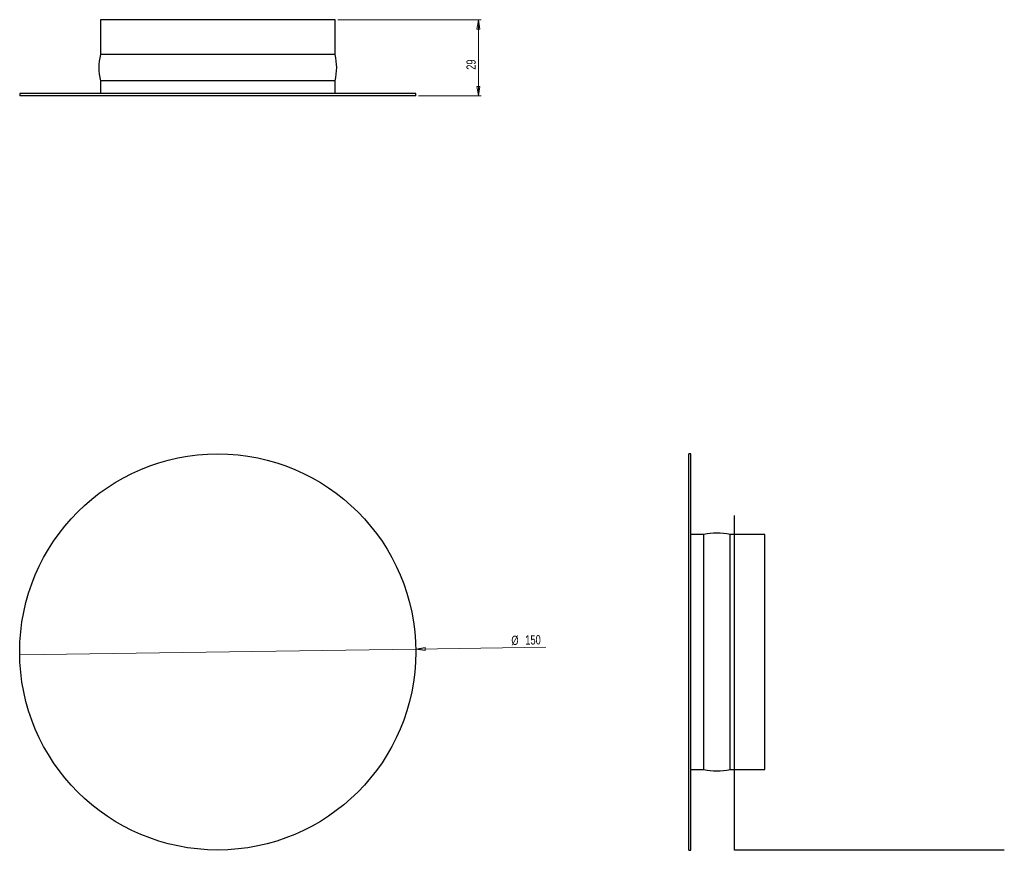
# Model space of a CAD drawing. Header units: millimetres. Extents: x 562 to 935, y 336 to 651.
import ezdxf

# ---------------------------------------------------------------- set-up
doc = ezdxf.new("R2010")
doc.units = ezdxf.units.MM
doc.styles.add('SLDTEXTSTYLE0', font='TXT', dxfattribs={"width": 0.75})
doc.dimstyles.new('SLDDIMSTYLE0', dxfattribs={"dimtxt": 3.5, "dimasz": 3.556, "dimexe": 0, "dimexo": 0.0625, "dimgap": 0.875, "dimtad": 1, "dimdec": 0, "dimrnd": 1e-09, "dimzin": 12, "dimdsep": 46, "dimtxsty": 'SLDTEXTSTYLE0', "dimblk1": 'NONE', "dimblk2": 'CLOSED', "dimsah": 1, "dimcen": 0, "dimadec": 0, "dimazin": 3, "dimtfac": 1, "dimtdec": 0, "dimtmove": 0, "dimatfit": 3, "dimldrblk": 'NONE', "dimfxl": 0, "dimfrac": 2, "dimtolj": 1, "dimtzin": 12, "dimarcsym": 0})
doc.dimstyles.new('SLDDIMSTYLE1', dxfattribs={"dimtxt": 3.5, "dimasz": 3.556, "dimexe": 0, "dimexo": 0.0625, "dimgap": 0.875, "dimtad": 1, "dimdec": 0, "dimrnd": 1e-09, "dimzin": 12, "dimdsep": 46, "dimtxsty": 'SLDTEXTSTYLE0', "dimblk1": 'CLOSED', "dimblk2": 'CLOSED', "dimsah": 1, "dimcen": 0.09, "dimadec": 0, "dimazin": 3, "dimtfac": 1, "dimtdec": 0, "dimtofl": 0, "dimtmove": 0, "dimatfit": 3, "dimldrblk": 'CLOSED', "dimfxl": 0, "dimfrac": 2, "dimtolj": 1, "dimtzin": 12, "dimarcsym": 0})

# ---------------------------------------------------------------- blocks, each defined once
blk = doc.blocks.new('_Closed')
at = {"color": 0, "linetype": 'ByBlock', "lineweight": -2}
for p, q in [((-1, 0.166667), (0, 0)), ((-1, 0.166667), (-1, -0.166667)), ((0, 0), (-1, -0.166667)), ((0, 0), (-1, 0))]:
    blk.add_line(p, q, dxfattribs=at)
blk = doc.blocks.new('_D')
at = {"color": 7, "linetype": 'Continuous', "lineweight": 0}
for q in [(561.97, 410.04), (761.21, 413.01)]:
    blk.add_line((711.96, 412.27), q, dxfattribs=at)
at = {"color": 7, "linetype": 'Continuous', "lineweight": 18, "xscale": 3.556, "yscale": 3.556, "rotation": 180.8519694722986}
blk.add_blockref('_Closed', (711.96, 412.27, -2.88), dxfattribs=at)
at = {"color": 7, "linetype": 'Continuous', "lineweight": 18, "char_height": 3.5, "attachment_point": 1, "rotation": 0.852, "style": 'SLDTEXTSTYLE0'}
for s, insert in [('150', (753.39, 417.45)), ('%%c', (748.11, 417.32))]:
    blk.add_mtext(s, dxfattribs=dict(at, insert=insert))
blk = doc.blocks.new('_None')
blk = doc.blocks.new('_D_1')
at = {"color": 7, "linetype": 'Continuous', "lineweight": 0}
for p, q in [((682.42, 650.63), (736.65, 650.63)), ((735.65, 650.63), (735.65, 621.83)), ((712.97, 621.83), (736.65, 621.83))]:
    blk.add_line(p, q, dxfattribs=at)
at = {"color": 7, "linetype": 'Continuous', "lineweight": 18, "xscale": 3.556, "yscale": 3.556}
for p, rotation in [((735.65, 650.63, 2.83), 90.0000000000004), ((735.65, 621.83, 2.83), 270.0000000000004)]:
    blk.add_blockref('_Closed', p, dxfattribs=dict(at, rotation=rotation))
at = {"color": 7, "linetype": 'Continuous', "lineweight": 18, "insert": (731.14, 631.67), "char_height": 3.5, "attachment_point": 1, "rotation": 90, "style": 'SLDTEXTSTYLE0'}
blk.add_mtext('29', dxfattribs=at)

msp = doc.modelspace()

# ---------------------------------------------------------------- linework, layer by layer
at = {"color": 7, "linetype": 'Continuous', "lineweight": 25}
for p, q in [((592.52, 650.63), (592.52, 637.46)), ((636.97, 650.63), (592.52, 650.63)), ((681.42, 650.63), (636.97, 650.63)), ((681.42, 637.46), (681.42, 650.63)), ((681.42, 637.46), (592.52, 637.46)), ((592.52, 627.46), (592.52, 622.63)), ((681.42, 627.46), (592.52, 627.46)), ((681.42, 622.63), (681.42, 627.46)), ((561.97, 622.63), (561.97, 621.83)), ((582.08, 622.63), (561.97, 622.63)), ((711.97, 622.63), (582.08, 622.63)), ((711.97, 621.83), (711.97, 622.63)), ((582.08, 621.83), (561.97, 621.83)), ((711.97, 621.83), (582.08, 621.83)), ((816.16, 486.16), (815.36, 486.16)), ((815.36, 336.16), (815.36, 486.16)), ((816.16, 336.16), (816.16, 486.16)), ((820.99, 455.61), (816.16, 455.61)), ((820.99, 366.71), (820.99, 455.61)), ((844.16, 455.61), (830.99, 455.61)), ((830.99, 366.71), (830.99, 455.61)), ((844.16, 366.71), (844.16, 455.61)), ((816.16, 366.71), (821.01, 366.71)), ((830.98, 366.71), (844.16, 366.71)), ((815.36, 336.16), (816.16, 336.16))]:
    msp.add_line(p, q, dxfattribs=at)
at = {"color": 7, "linetype": 'Continuous'}
for p, q in [((832.65, 336.04), (832.65, 462.83)), ((934.8, 336.04), (832.65, 336.04))]:
    msp.add_line(p, q, dxfattribs=at)
at = {"color": 7, "linetype": 'Continuous', "lineweight": 25}
msp.add_circle((636.97, 411.16), 75, dxfattribs=at)
for centre, radius, start, end in [((613.31, 632.46), 21.38, 166.4782, 193.5218), ((660.62, 632.46), 21.38, 346.4782, 13.5218), ((825.99, 434.82), 21.38, 76.4782, 103.5218), ((825.99, 387.5), 21.39, 256.4792, 283.5208)]:
    msp.add_arc(centre, radius, start, end, dxfattribs=at)

# ---------------------------------------------------------------- dimensions: what is measured, and where the dimension line sits
at = {"color": 7, "linetype": 'Continuous', "lineweight": 18}
dim = msp.add_linear_dim(base=(735.65, 621.83), p1=(681.42, 650.63), p2=(711.97, 621.83), angle=90, dimstyle='SLDDIMSTYLE1', dxfattribs=at)
dim.commit()
dim.dimension.update_dxf_attribs({"geometry": '_D_1', "text_midpoint": (735.65, 634.26), "dimtype": 160})
dim = msp.add_diameter_dim_2p(p1=(561.97, 410.04), p2=(711.96, 412.27), dimstyle='SLDDIMSTYLE0', dxfattribs=at)
dim.commit()
dim.dimension.update_dxf_attribs({"geometry": '_D', "text_midpoint": (754.73, 412.91), "dimtype": 163})

doc.saveas('drawing.dxf')
